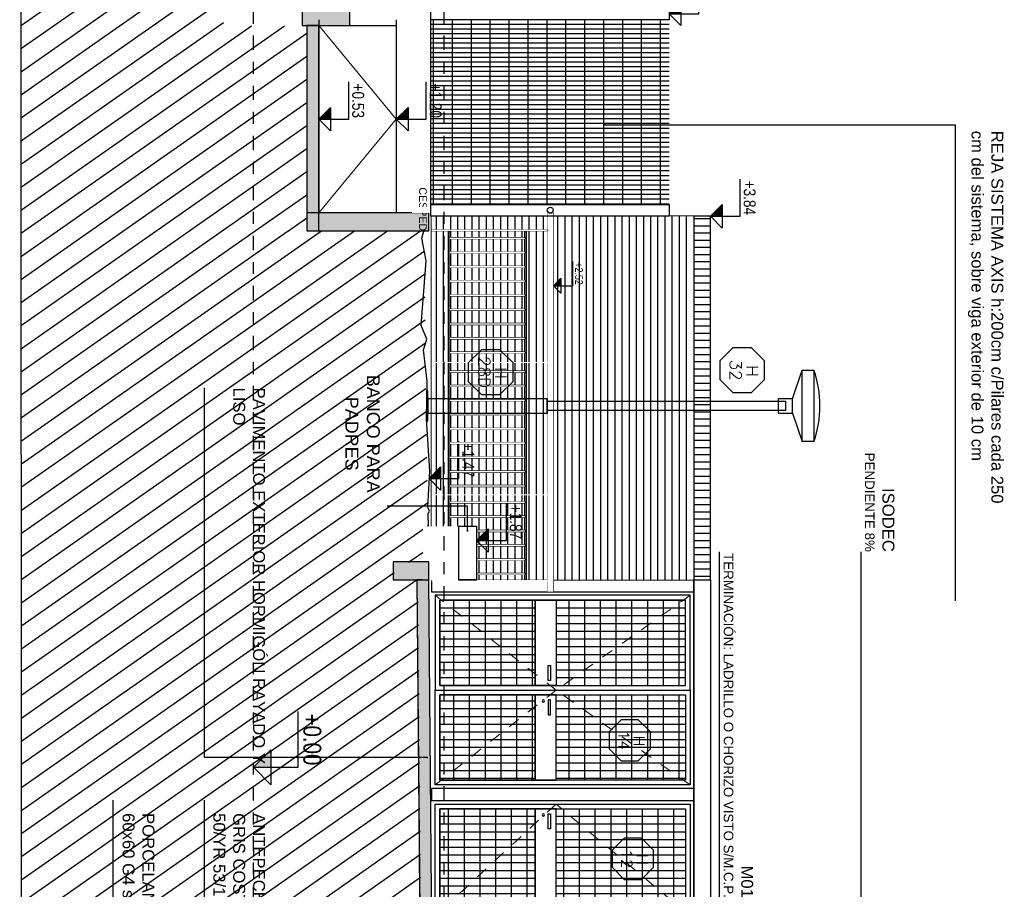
# Model space of a CAD drawing. Header units: millimetres. Extents: x 4617 to 4884, y 1258 to 1784.
# Tile 95 of 256: x 4735.67 to 4743.94, y 1304.18 to 1311.48. Entities that reach past the tile are written whole.
import ezdxf
from ezdxf.enums import TextEntityAlignment as Align

# ---------------------------------------------------------------- set-up
doc = ezdxf.new("R2010")
doc.units = ezdxf.units.MM
doc.header["$LTSCALE"] = 0.4
doc.set_wipeout_variables(frame=1)
doc.linetypes.add('DASHDOT', pattern=[1, 0.5, -0.25, 0, -0.25])
doc.linetypes.add('RAYITAS', pattern=[0.375, 0.25, -0.125])
for name, color, linetype in [('00 AC - ABERTURAS ALUMINIO - HATCH', 254, 'Continuous'), ('00 AC - ABERTURAS ALUMINIO - TIPO', 3, 'Continuous'), ('00 AC - CUBIERTA', 1, 'Continuous'), ('200', 6, 'Continuous'), ('200cotas50', 1, 'Continuous'), ('A HERRERÍA', 4, 'Continuous'), ('A MURO', 1, 'Continuous'), ('A MURO VISTO', 2, 'Continuous'), ('A PROYECCION', 8, 'Continuous'), ('A VEGETACIÓN', 253, 'Continuous'), ('Hatch 354', 254, 'Continuous'), ('Hatch Ladrillo Visto', 32, 'Continuous'), ('TXT', 3, 'Continuous'), ('TXT COTA', 3, 'Continuous'), ('TXT PLANILLAS', 3, 'Continuous')]:
    doc.layers.add(name, color=color, linetype=linetype)
doc.layers.add('04 gris', color=252, linetype='Continuous', lineweight=13)
doc.styles.add('arial', font='arial.ttf')
doc.styles.add('ARIAL NARROW', font='ARIALN.TTF')
doc.styles.add('ROMANS', font='romans', dxfattribs={"height": 2})
doc.styles.add('SaAS simplex', font='simplex.shx', dxfattribs={"width": 0.8})
doc.styles.add('TXT-ANOT', font='arial.ttf')
doc.dimstyles.new('COTAS 125', dxfattribs={"dimscale": 0.01, "dimtxt": 15, "dimasz": 8, "dimexe": 5, "dimexo": 20, "dimgap": 10, "dimtad": 0, "dimzin": 9, "dimdsep": 46, "dimtxsty": 'SaAS simplex', "dimblk": 'OBLIQUE', "dimcen": 0, "dimclrd": 8, "dimclre": 8, "dimclrt": 256, "dimadec": 1, "dimazin": 0, "dimtfac": 1, "dimtmove": 2, "dimatfit": 3, "dimldrblk": 'OBLIQUE', "dimfxl": 10, "dimlwd": -1, "dimlwe": -1, "dimarcsym": 0})
pattern_1 = [(3e-14, (0.93, -1.15543), (8e-17, 0.132), [])]
pattern_2 = [(90, (0.42801, -1.155426), (-0.065, 2e-17), [])]
pattern_3 = [(3e-14, (0.93004, -1.33033), (8e-17, 0.132), [])]

# ---------------------------------------------------------------- blocks, each defined once
blk = doc.blocks.new('_Oblique')
at = {"layer": 'TXT COTA', "color": 0, "lineweight": -2}
blk.add_line((-0.5, -0.5), (0.5, 0.5), dxfattribs=at)
blk = doc.blocks.new('puerta de acceso 1')
h = blk.add_hatch()
h.set_pattern_fill('_USER', color=256, scale=0.132, angle=90, pattern_type=0)
h.set_pattern_definition([(3e-14, (0.93, 1.04458), (4e-17, 0.132), [])])
h.paths.add_polyline_path([(0.93, 2.13), (0.07, 2.13), (0.07, 1.0446), (0.93, 1.0446)])
at = {"layer": 'A HERRERÍA'}
h = blk.add_hatch(dxfattribs=at)
h.set_pattern_fill('_USER', color=254, scale=0.065, angle=180, pattern_type=0)
h.set_pattern_definition([(90, (0.5, 0.99458), (-0.065, 2e-17), [])])
h.paths.add_polyline_path([(0.93, 2.13), (0.07, 2.13), (0.07, 1.0446), (0.93, 1.0446)])
h.paths.add_polyline_path([(0.07, 0.8695), (0.93, 0.8695), (0.93, 0.07), (0.07, 0.07)])
h = blk.add_hatch(dxfattribs=at)
h.set_pattern_fill('_USER', color=254, scale=0.132, angle=90, pattern_type=0)
h.set_pattern_definition([(3e-14, (0.93004, 0.86967), (4e-17, 0.132), [])])
h.paths.add_polyline_path([(0.07, 0.8695), (0.93, 0.8695), (0.93, 0.07), (0.07, 0.07)])
at = {"layer": '04 gris', "linetype": 'RAYITAS', "ltscale": 0.3}
blk.add_lwpolyline([(0.03, 2.17), (0.97, 1.0447), (0.03, 0.03)], dxfattribs=at)
at = {"layer": 'A HERRERÍA'}
for points in [[(0.97, 2.17), (0.03, 2.17), (0.03, 0.03), (0.97, 0.03)], [(0.93, 2.13), (0.07, 2.13), (0.07, 0.07), (0.93, 0.07)], [(0.93, 2.13), (0.07, 2.13), (0.07, 1.0446), (0.93, 1.0446)], [(0.07, 0.8695), (0.93, 0.8695), (0.93, 0.07), (0.07, 0.07)]]:
    blk.add_lwpolyline(points, close=True, dxfattribs=at)
at = {"layer": 'A HERRERÍA', "elevation": 0}
for points in [[(0.93, 0.8697), (0.07, 0.8695), (0.07, 1.0445), (0.93, 1.0447)], [(0.889, 0.9785), (0.889, 0.9987), (0.7619, 0.9987), (0.7619, 0.9785)]]:
    blk.add_lwpolyline(points, close=True, dxfattribs=at)
at = {"layer": 'A HERRERÍA'}
blk.add_circle((0.8793, 0.9384), 0.00969, dxfattribs=at)
blk = doc.blocks.new('puerta doble 1')
h = blk.add_hatch()
h.set_pattern_fill('_USER', color=256, scale=0.132, angle=90, pattern_type=0)
h.set_pattern_definition(pattern_1)
h.paths.add_polyline_path([(0.786, -0.07), (0.07, -0.07), (0.07, -1.1554), (0.786, -1.1554)])
h = blk.add_hatch()
h.set_pattern_fill('_USER', color=256, scale=0.132, angle=90, pattern_type=0)
h.set_pattern_definition(pattern_1)
h.paths.add_polyline_path([(0.866, -0.07), (1.582, -0.07), (1.582, -1.1554), (0.866, -1.1554)])
at = {"layer": 'A HERRERÍA'}
h = blk.add_hatch(dxfattribs=at)
h.set_pattern_fill('_USER', color=254, scale=0.065, angle=180, pattern_type=0)
h.set_pattern_definition(pattern_2)
h.paths.add_polyline_path([(0.786, -0.07), (0.07, -0.07), (0.07, -1.1554), (0.786, -1.1554)])
h.paths.add_polyline_path([(0.07, -1.3305), (0.786, -1.3305), (0.786, -2.13), (0.07, -2.13)])
h = blk.add_hatch(dxfattribs=at)
h.set_pattern_fill('_USER', color=254, scale=0.065, angle=180, pattern_type=0)
h.set_pattern_definition(pattern_2)
h.paths.add_polyline_path([(0.866, -0.07), (1.582, -0.07), (1.582, -1.1554), (0.866, -1.1554)])
h.paths.add_polyline_path([(1.582, -1.3305), (0.866, -1.3305), (0.866, -2.13), (1.582, -2.13)])
h = blk.add_hatch(dxfattribs=at)
h.set_pattern_fill('_USER', color=254, scale=0.132, angle=90, pattern_type=0)
h.set_pattern_definition(pattern_3)
h.paths.add_polyline_path([(0.07, -1.3305), (0.786, -1.3305), (0.786, -2.13), (0.07, -2.13)])
h = blk.add_hatch(dxfattribs=at)
h.set_pattern_fill('_USER', color=254, scale=0.132, angle=90, pattern_type=0)
h.set_pattern_definition(pattern_3)
h.paths.add_polyline_path([(1.582, -1.3305), (0.866, -1.3305), (0.866, -2.13), (1.582, -2.13)])
at = {"layer": '04 gris', "linetype": 'RAYITAS', "ltscale": 0.3}
for points in [[(0.03, -0.03), (0.826, -1.1553), (0.03, -2.17)], [(1.622, -0.03), (0.826, -1.1553), (1.622, -2.17)]]:
    blk.add_lwpolyline(points, dxfattribs=at)
at = {"layer": 'A HERRERÍA'}
for points in [[(0.826, -0.03), (0.03, -0.03), (0.03, -2.17), (0.826, -2.17)], [(0.786, -0.07), (0.07, -0.07), (0.07, -2.13), (0.786, -2.13)], [(0.786, -0.07), (0.07, -0.07), (0.07, -1.1554), (0.786, -1.1554)], [(0.826, -0.03), (1.622, -0.03), (1.622, -2.17), (0.826, -2.17)], [(0.866, -0.07), (1.582, -0.07), (1.582, -2.13), (0.866, -2.13)], [(0.866, -0.07), (1.582, -0.07), (1.582, -1.1554), (0.866, -1.1554)], [(0.07, -1.3305), (0.786, -1.3305), (0.786, -2.13), (0.07, -2.13)], [(1.582, -1.3305), (0.866, -1.3305), (0.866, -2.13), (1.582, -2.13)]]:
    blk.add_lwpolyline(points, close=True, dxfattribs=at)
at = {"layer": 'A HERRERÍA', "elevation": 0}
for points in [[(0.786, -1.3303), (0.07, -1.3305), (0.07, -1.1555), (0.786, -1.1553)], [(0.866, -1.3303), (1.582, -1.3305), (1.582, -1.1555), (0.866, -1.1553)], [(0.618, -1.2215), (0.618, -1.2013), (0.745, -1.2013), (0.745, -1.2215)], [(1.0341, -1.2215), (1.0341, -1.2013), (0.907, -1.2013), (0.907, -1.2215)]]:
    blk.add_lwpolyline(points, close=True, dxfattribs=at)
at = {"layer": 'A HERRERÍA'}
blk.add_circle((0.7354, -1.2616), 0.00969, dxfattribs=at)
blk = doc.blocks.new('Nivel corte')
at = {"color": 0}
for p, q in [((0, 0.2), (0.25, 0.2)), ((0, 0), (0, 0.2)), ((0.0784, 0.0784), (-0.0784, 0.0784)), ((0, 0), (-0.0784, 0.0784)), ((0, 0), (0.0784, 0.0784))]:
    blk.add_line(p, q, dxfattribs=at)
blk.add_solid([(0, 0), (0.0784, 0.0784), (0, 0.0784), (0.0784, 0.0784)], dxfattribs=at)
at = {"color": 0, "style": 'ARIAL NARROW', "flags": 4}
blk.add_attdef('NIVEL', text='', height=0.08, dxfattribs=at).set_placement((0.125, 0.2), align=Align.BOTTOM_CENTER)
blk = doc.blocks.new('baranda4')
at = {"color": 2}
for points in [[(-470.7891, 4612.6432), (-470.7891, 4612.5932), (-467.6105, 4612.5932), (-467.6105, 4612.6432), (-470.7891, 4612.6432)], [(-467.7088, 4612.4134), (-467.7088, 4612.4034), (-470.6389, 4612.4034), (-470.6389, 4612.4134)], [(-467.7088, 4611.7734), (-467.7088, 4611.7634), (-470.6389, 4611.7634), (-470.6389, 4611.7734)]]:
    blk.add_lwpolyline(points, close=True, dxfattribs=at)
at = {"layer": 'A PROYECCION'}
for points in [[(-470.5714, 4612.4034), (-470.5714, 4611.7734), (-470.5834, 4611.7734), (-470.5834, 4612.4034)], [(-470.4514, 4612.4034), (-470.4514, 4611.7734), (-470.4634, 4611.7734), (-470.4634, 4612.4034)], [(-470.3314, 4612.4034), (-470.3314, 4611.7734), (-470.3434, 4611.7734), (-470.3434, 4612.4034)], [(-470.2114, 4612.4034), (-470.2114, 4611.7734), (-470.2234, 4611.7734), (-470.2234, 4612.4034)], [(-470.0914, 4612.4034), (-470.0914, 4611.7734), (-470.1034, 4611.7734), (-470.1034, 4612.4034)], [(-469.9714, 4612.4034), (-469.9714, 4611.7734), (-469.9834, 4611.7734), (-469.9834, 4612.4034)], [(-469.8514, 4612.4034), (-469.8514, 4611.7734), (-469.8634, 4611.7734), (-469.8634, 4612.4034)], [(-469.7314, 4612.4034), (-469.7314, 4611.7734), (-469.7434, 4611.7734), (-469.7434, 4612.4034)], [(-469.6114, 4612.4034), (-469.6114, 4611.7734), (-469.6234, 4611.7734), (-469.6234, 4612.4034)], [(-469.4518, 4612.4034), (-469.4518, 4611.7734), (-469.4638, 4611.7734), (-469.4638, 4612.4034)], [(-469.3318, 4612.4034), (-469.3318, 4611.7734), (-469.3438, 4611.7734), (-469.3438, 4612.4034)], [(-469.2118, 4612.4034), (-469.2118, 4611.7734), (-469.2238, 4611.7734), (-469.2238, 4612.4034)], [(-469.0918, 4612.4034), (-469.0918, 4611.7734), (-469.1038, 4611.7734), (-469.1038, 4612.4034)], [(-468.9718, 4612.4034), (-468.9718, 4611.7734), (-468.9838, 4611.7734), (-468.9838, 4612.4034)], [(-468.8518, 4612.4034), (-468.8518, 4611.7734), (-468.8638, 4611.7734), (-468.8638, 4612.4034)], [(-468.7318, 4612.4034), (-468.7318, 4611.7734), (-468.7438, 4611.7734), (-468.7438, 4612.4034)], [(-468.6118, 4612.4034), (-468.6118, 4611.7734), (-468.6238, 4611.7734), (-468.6238, 4612.4034)], [(-468.4918, 4612.4034), (-468.4918, 4611.7734), (-468.5038, 4611.7734), (-468.5038, 4612.4034)], [(-468.3543, 4612.4034), (-468.3543, 4611.7734), (-468.3663, 4611.7734), (-468.3663, 4612.4034)], [(-468.2343, 4612.4034), (-468.2343, 4611.7734), (-468.2463, 4611.7734), (-468.2463, 4612.4034)], [(-468.1143, 4612.4034), (-468.1143, 4611.7734), (-468.1263, 4611.7734), (-468.1263, 4612.4034)], [(-467.9943, 4612.4034), (-467.9943, 4611.7734), (-468.0063, 4611.7734), (-468.0063, 4612.4034)], [(-467.8743, 4612.4034), (-467.8743, 4611.7734), (-467.8863, 4611.7734), (-467.8863, 4612.4034)], [(-467.7543, 4612.4034), (-467.7543, 4611.7734), (-467.7663, 4611.7734), (-467.7663, 4612.4034)]]:
    blk.add_lwpolyline(points, close=True, dxfattribs=at)
at = {"color": 2}
blk.add_wipeout([(-470.7891, 4612.6432), (-470.7891, 4612.6432), (-470.7891, 4612.5932), (-470.7891, 4612.5932), (-467.6105, 4612.5932), (-467.6105, 4612.6432)], dxfattribs=at)
for points in [[(-470.5714, 4612.4034), (-470.5714, 4611.7734), (-470.5834, 4611.7734), (-470.5834, 4612.4034)], [(-470.4514, 4612.4034), (-470.4514, 4611.7734), (-470.4634, 4611.7734), (-470.4634, 4612.4034)], [(-470.3314, 4612.4034), (-470.3314, 4611.7734), (-470.3434, 4611.7734), (-470.3434, 4612.4034)], [(-470.2114, 4612.4034), (-470.2114, 4611.7734), (-470.2234, 4611.7734), (-470.2234, 4612.4034)], [(-470.0914, 4612.4034), (-470.0914, 4611.7734), (-470.1034, 4611.7734), (-470.1034, 4612.4034)], [(-469.9714, 4612.4034), (-469.9714, 4611.7734), (-469.9834, 4611.7734), (-469.9834, 4612.4034)], [(-469.8514, 4612.4034), (-469.8514, 4611.7734), (-469.8634, 4611.7734), (-469.8634, 4612.4034)], [(-469.7314, 4612.4034), (-469.7314, 4611.7734), (-469.7434, 4611.7734), (-469.7434, 4612.4034)], [(-469.6114, 4612.4034), (-469.6114, 4611.7734), (-469.6234, 4611.7734), (-469.6234, 4612.4034)], [(-469.4518, 4612.4034), (-469.4518, 4611.7734), (-469.4638, 4611.7734), (-469.4638, 4612.4034)], [(-469.3318, 4612.4034), (-469.3318, 4611.7734), (-469.3438, 4611.7734), (-469.3438, 4612.4034)], [(-469.2118, 4612.4034), (-469.2118, 4611.7734), (-469.2238, 4611.7734), (-469.2238, 4612.4034)], [(-469.0918, 4612.4034), (-469.0918, 4611.7734), (-469.1038, 4611.7734), (-469.1038, 4612.4034)], [(-468.9718, 4612.4034), (-468.9718, 4611.7734), (-468.9838, 4611.7734), (-468.9838, 4612.4034)], [(-468.8518, 4612.4034), (-468.8518, 4611.7734), (-468.8638, 4611.7734), (-468.8638, 4612.4034)], [(-468.7318, 4612.4034), (-468.7318, 4611.7734), (-468.7438, 4611.7734), (-468.7438, 4612.4034)], [(-468.6118, 4612.4034), (-468.6118, 4611.7734), (-468.6238, 4611.7734), (-468.6238, 4612.4034)], [(-468.4918, 4612.4034), (-468.4918, 4611.7734), (-468.5038, 4611.7734), (-468.5038, 4612.4034)], [(-468.3543, 4612.4034), (-468.3543, 4611.7734), (-468.3663, 4611.7734), (-468.3663, 4612.4034)], [(-468.2343, 4612.4034), (-468.2343, 4611.7734), (-468.2463, 4611.7734), (-468.2463, 4612.4034)], [(-468.1143, 4612.4034), (-468.1143, 4611.7734), (-468.1263, 4611.7734), (-468.1263, 4612.4034)], [(-467.9943, 4612.4034), (-467.9943, 4611.7734), (-468.0063, 4611.7734), (-468.0063, 4612.4034)], [(-467.8743, 4612.4034), (-467.8743, 4611.7734), (-467.8863, 4611.7734), (-467.8863, 4612.4034)], [(-467.7543, 4612.4034), (-467.7543, 4611.7734), (-467.7663, 4611.7734), (-467.7663, 4612.4034)]]:
    blk.add_wipeout(points).dxf.layer = 'A PROYECCION'
at = {"color": 6}
blk.add_lwpolyline([(-470.6389, 4612.5932), (-470.6389, 4611.6209), (-470.6489, 4611.6209), (-470.6489, 4612.5932)], close=True, dxfattribs=at)
for points in [[(-469.5289, 4612.5932), (-469.5289, 4611.6209), (-469.5389, 4611.6209), (-469.5389, 4612.5932)], [(-468.4189, 4612.5932), (-468.4189, 4611.6209), (-468.4289, 4611.6209), (-468.4289, 4612.5932)], [(-467.6988, 4612.5932), (-467.6988, 4611.6209), (-467.7088, 4611.6209), (-467.7088, 4612.5932)]]:
    blk.add_wipeout(points, dxfattribs=at)
blk.add_wipeout([(-470.6389, 4612.5932), (-470.6389, 4611.6209), (-470.6489, 4611.6209), (-470.6489, 4612.5932)], dxfattribs=at)
blk = doc.blocks.new('*U575')
at = {"color": 0, "linetype": 'ByBlock', "ltscale": 0.1}
blk.add_lwpolyline([(0, 0.344), (0.119, 0.344), (0.288, 0.175), (0.288, -0.064), (0.119, -0.233), (0, -0.233), (-0.119, -0.233), (-0.288, -0.064), (-0.288, 0.175), (-0.119, 0.344)], close=True, dxfattribs=at)
at = {"color": 0, "style": 'ROMANS', "width": 1.1}
blk.add_text('H', height=0.15, dxfattribs=at).set_placement((-0.088, 0.112))
at = {"color": 0, "linetype": 'ByBlock', "style": 'ROMANS', "width": 1.05}
blk.add_attdef('NRO', text='', height=0.15, dxfattribs=at).set_placement((0, -0.027), align=Align.MIDDLE)
blk = doc.blocks.new('A$C4B2F62BB')
at = {"layer": 'A HERRERÍA'}
for p, q in [((0.24, 3.07), (0, 3.15)), ((0.36, 3.07), (0.6, 3.15))]:
    blk.add_line(p, q, dxfattribs=at)
for points in [[(0, 3.25), (0.6, 3.25), (0.6, 3.15), (0, 3.15)], [(0.24, 2.95), (0.36, 2.95), (0.36, 3.07), (0.24, 3.07)], [(0.24, 0.01), (0.36, 0.01), (0.36, 1.01), (0.24, 1.01)], [(0.175, 0), (0.425, 0), (0.425, 0.01), (0.175, 0.01)]]:
    blk.add_lwpolyline(points, close=True, dxfattribs=at)
blk.add_lwpolyline([(0.26, 1.01), (0.26, 3.01), (0.34, 3.01), (0.34, 1.01)], dxfattribs=at)
blk.add_arc((0.3, 2.375), 0.925, 71.07536, 108.92464, dxfattribs=at)
blk = doc.blocks.new('A$C2CDF7251')
at = {"layer": 'TXT', "char_height": 0.1, "attachment_point": 1, "rotation": 360, "style": 'arial'}
for s, insert, width in [('REJA SISTEMA AXIS h:200cm c/Pilares cada 250 cm del sistema, sobre viga exterior de 10 cm \\P ', (-0.0941, 7.8659), 3.21081), ('PAVIMENTO EXTERIOR HORMIGÓN RAYADO Y LISO', (2.0614, 1.669), 3.162224), ('ANTEPECHO INTERIOR \\PGRIS COSTA PLATEADA \\P50/YR 53/11(inca)', (5.6329, 1.669), 3.162224), ('PORCELANATO rectificado \\P60x60 G4 s/MCP', (5.6329, 0.7408), 3.162224)]:
    blk.add_mtext(s, dxfattribs=dict(at, insert=insert, width=width))
at = {"layer": 'A HERRERÍA', "color": 254, "ltscale": 0.5}
for points in [[(-0.1436, 4.5247), (-0.1434, 7.4608), (3.8515, 7.4608)], [(7.8235, 3.5627), (7.8235, 1.1621), (5.5243, 1.1621)], [(8.1355, 3.17), (8.1368, 0.3943), (5.5243, 0.3943)], [(5.1653, 3.03), (5.1671, 1.1621), (2.0642, 1.1621)]]:
    blk.add_leader(points, dimstyle='COTAS 125', override={"dimtxt": 5, "dimasz": 6, "dimldrblk": 'DotSmall'}, dxfattribs=at)

msp = doc.modelspace()

# ---------------------------------------------------------------- hatches: boundary and pattern name
at = {"layer": 'A MURO'}
h = msp.add_hatch(color=256, dxfattribs=at)
h.dxf.hatch_style = 1
h.paths.add_polyline_path([(4738.4436, 1311.4277), (4738.4436, 1311.6277), (4738.0436, 1311.6277), (4738.0436, 1311.4277)])
h = msp.add_hatch(color=256, dxfattribs=at)
h.dxf.hatch_style = 1
h.paths.add_polyline_path([(4738.1845, 1309.707), (4738.1845, 1311.4277), (4738.0845, 1311.4277), (4738.0845, 1309.707)])
at = {"layer": 'A VEGETACIÓN'}
h = msp.add_hatch(dxfattribs=at)
h.set_pattern_fill('LINE', color=253, scale=0.05, angle=-55, double=1)
h.set_pattern_definition([(215, (283.32827, 1219.23544), (0.091055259, -0.130040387), [])])
edge = h.paths.add_edge_path()
edge.add_spline(control_points=[(4738.2436, 1311.6277), (4737.8397, 1312.3204), (4737.4907, 1313.1071), (4737.2148, 1314.2905), (4737.5685, 1316.6091), (4738.0103, 1318.6324), (4738.1345, 1320.039)], knot_values=[0, 0, 0, 0, 1.503814, 2.722886, 4.072682, 7.155394, 7.155394, 7.155394, 7.155394], degree=3, periodic=0)
edge.add_line((4738.1345, 1320.039), (4738.1845, 1320.137))
edge.add_line((4738.1845, 1320.137), (4738.1845, 1320.8473))
edge.add_line((4738.1845, 1320.8473), (4738.1345, 1320.9673))
edge.add_line((4738.1345, 1320.9673), (4738.1305, 1321.5091))
edge.add_line((4738.1305, 1321.5091), (4738.1435, 1328.5631))
edge.add_line((4738.1435, 1328.5631), (4735.6822, 1328.5632))
edge.add_line((4735.6822, 1328.5632), (4735.7059, 1261.169))
edge.add_line((4735.7059, 1261.169), (4737.1893, 1261.1689))
edge.add_line((4737.1893, 1261.1689), (4738.1426, 1261.1689))
edge.add_line((4738.1426, 1261.1689), (4738.1412, 1262.991))
edge.add_line((4738.1412, 1262.991), (4738.1329, 1263.1984))
edge.add_line((4738.1329, 1263.1984), (4738.1329, 1263.5418))
edge.add_line((4738.1329, 1263.5418), (4738.112, 1264.2137))
edge.add_line((4738.112, 1264.2137), (4738.1258, 1264.3596))
edge.add_line((4738.1258, 1264.3596), (4738.093, 1264.8653))
edge.add_line((4738.093, 1264.8653), (4738.1128, 1265.3431))
edge.add_line((4738.1128, 1265.3431), (4738.1323, 1265.9144))
edge.add_line((4738.1323, 1265.9144), (4738.1329, 1266.2893))
edge.add_line((4738.1329, 1266.2893), (4738.1329, 1266.4596))
edge.add_line((4738.1329, 1266.4596), (4738.1329, 1266.552))
edge.add_line((4738.1329, 1266.552), (4738.0116, 1266.7523))
edge.add_line((4738.0116, 1266.7523), (4738.0525, 1269.8113))
edge.add_line((4738.0525, 1269.8113), (4737.5735, 1269.811))
edge.add_line((4737.5735, 1269.811), (4739.1329, 1269.8111))
edge.add_line((4739.1329, 1269.8111), (4739.1329, 1303.8218))
edge.add_line((4739.1329, 1303.8218), (4739.0419, 1303.8218))
edge.add_line((4739.0419, 1303.8218), (4739.0169, 1306.7741))
edge.add_line((4739.0169, 1306.7741), (4738.8169, 1306.7741))
edge.add_line((4738.8169, 1306.7741), (4738.8169, 1306.9241))
edge.add_line((4738.8169, 1306.9241), (4739.1022, 1306.9238))
edge.add_line((4739.1022, 1306.9238), (4739.0662, 1309.707))
edge.add_line((4739.0662, 1309.707), (4737.5235, 1309.7041))
edge.add_line((4737.5235, 1309.7041), (4738.0845, 1309.707))
edge.add_line((4738.0845, 1309.707), (4738.0845, 1311.4277))
edge.add_line((4738.0845, 1311.4277), (4737.3825, 1311.4249))
edge.add_line((4737.3825, 1311.4249), (4737.3825, 1311.6249))
edge.add_line((4737.3825, 1311.6249), (4737.6427, 1311.6249))

# ---------------------------------------------------------------- linework, layer by layer
at = {"layer": '00 AC - CUBIERTA'}
for points in [[(4738.1845, 1311.4777), (4738.1845, 1309.857)], [(4738.4436, 1311.4277), (4738.8345, 1311.4277)], [(4738.8345, 1311.4777), (4738.8345, 1309.857)]]:
    msp.add_lwpolyline(points, dxfattribs=at)
at = {"layer": '04 gris'}
msp.add_lwpolyline([(4738.1845, 1311.4277), (4738.8345, 1310.6427), (4738.1845, 1309.857)], dxfattribs=at)
at = {"layer": '200', "color": 2, "linetype": 'DASHDOT', "ltscale": 0.6}
msp.add_lwpolyline([(4737.6329, 1328.564), (4737.6329, 1261.1689)], dxfattribs=at)
at = {"layer": 'A HERRERÍA'}
for points in [[(4741.1239, 1311.5774), (4741.1239, 1311.4774), (4739.1239, 1311.4774), (4739.1239, 1311.5774)], [(4741.3306, 1306.6767), (4741.3306, 1306.7767), (4739.1306, 1306.7767), (4739.1306, 1306.6767)], [(4741.3306, 1304.9247), (4741.3306, 1305.0247), (4739.1306, 1305.0247), (4739.1306, 1304.9247)]]:
    msp.add_lwpolyline(points, close=True, dxfattribs=at)
at = {"layer": 'A MURO'}
for p, q in [((4735.6732, 1328.5641), (4735.7059, 1261.169)), ((4739.0079, 1306.777), (4739.0329, 1303.8247))]:
    msp.add_line(p, q, dxfattribs=at)
for points in [[(4738.4436, 1311.4277), (4738.4436, 1311.6277), (4738.0436, 1311.6277), (4738.0436, 1311.4277)], [(4738.1845, 1309.707), (4738.1845, 1311.4277), (4738.0845, 1311.4277), (4738.0845, 1309.707)]]:
    msp.add_lwpolyline(points, close=True, dxfattribs=at)
at = {"layer": 'A MURO VISTO'}
for points in [[(4741.3306, 1306.7767), (4741.3306, 1309.8274), (4739.1306, 1309.8274), (4739.1306, 1306.7767)], [(4741.3306, 1303.8247), (4741.3306, 1306.7767), (4741.4706, 1306.7767), (4741.4706, 1303.8247)]]:
    msp.add_lwpolyline(points, close=True, dxfattribs=at)
at = {"layer": 'Hatch 354'}
msp.add_lwpolyline([(4741.3306, 1309.8274), (4741.3306, 1303.8247)], dxfattribs=at)
at = {"layer": 'Hatch Ladrillo Visto'}
msp.add_lwpolyline([(4741.3306, 1309.8274), (4741.3306, 1306.7767), (4739.1306, 1306.7767), (4739.1306, 1309.8274)], close=True, dxfattribs=at)

# ---------------------------------------------------------------- block references
at = {"xscale": -1, "rotation": 269.9999999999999}
for name, p in [('puerta doble 1', (4741.3306, 1305.0247)), ('puerta de acceso 1', (4739.1306, 1303.9247))]:
    msp.add_blockref(name, p, dxfattribs=at)
at = {"layer": '00 AC - ABERTURAS ALUMINIO - TIPO', "extrusion": (0, 0, -1)}
ref = msp.add_blockref('*U575', (-4741.7014, 1308.5364), dxfattribs=dict(at, xscale=0.65, yscale=0.65, zscale=-0.65, rotation=90.00000000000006))
ref.add_attrib('NRO', '32', dxfattribs={"layer": '0', "color": 0, "linetype": 'ByBlock', "ltscale": 0.5, "height": 0.0975, "rotation": 90, "style": 'ROMANS', "text_generation_flag": 6, "width": 1.05}).set_placement((4741.6838, 1308.5364), align=Align.MIDDLE)
at = {"layer": '00 AC - ABERTURAS ALUMINIO - TIPO'}
ref = msp.add_blockref('*U575', (4740.7606, 1305.43), dxfattribs=dict(at, xscale=-0.6, yscale=0.6, zscale=0.6, rotation=269.999999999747))
ref.add_attrib('NRO', '14', dxfattribs={"layer": '0', "color": 0, "linetype": 'ByBlock', "height": 0.09, "rotation": 270, "style": 'ROMANS', "width": 1.05}).set_placement((4740.7443, 1305.43), align=Align.MIDDLE)
ref = msp.add_blockref('*U575', (4740.7862, 1304.4357), dxfattribs=dict(at, xscale=-0.6, yscale=0.6, zscale=0.6, rotation=269.999999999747))
ref.add_attrib('NRO', '12', dxfattribs={"layer": '0', "color": 0, "linetype": 'ByBlock', "height": 0.09, "rotation": 270, "style": 'ROMANS', "width": 1.05}).set_placement((4740.7699, 1304.4357), align=Align.MIDDLE)
at = {"layer": '200cotas50'}
ref = msp.add_blockref('Nivel corte', (4741.1239, 1311.5274), dxfattribs=dict(at, xscale=-1.25, yscale=1.25, zscale=1.25, rotation=269.9999999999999))
ref.add_attrib('NIVEL', '+3.50', dxfattribs={"layer": '0', "color": 0, "height": 0.1, "rotation": 270, "style": 'ARIAL NARROW', "flags": 4}).set_placement((4741.3739, 1311.6825), align=Align.BOTTOM_CENTER)
ref = msp.add_blockref('Nivel corte', (4738.1845, 1310.6424), dxfattribs=dict(at, xscale=-1.25, yscale=1.25, zscale=1.25, rotation=269.9999999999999))
ref.add_attrib('NIVEL', '+0.53', dxfattribs={"layer": '0', "color": 0, "height": 0.1, "rotation": 270, "style": 'ARIAL NARROW', "flags": 4}).set_placement((4738.4345, 1310.7974), align=Align.BOTTOM_CENTER)
ref = msp.add_blockref('Nivel corte', (4738.8345, 1310.6427), dxfattribs=dict(at, xscale=-1.25, yscale=1.25, zscale=1.25, rotation=269.9999999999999))
ref.add_attrib('NIVEL', '+1.20', dxfattribs={"layer": '0', "color": 0, "height": 0.1, "rotation": 270, "style": 'ARIAL NARROW', "flags": 4}).set_placement((4739.0845, 1310.7978), align=Align.BOTTOM_CENTER)
ref = msp.add_blockref('Nivel corte', (4737.6345, 1305.2041), dxfattribs=dict(at, xscale=-1.875, yscale=1.875, zscale=1.875, rotation=269.9999999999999))
ref.add_attrib('NIVEL', '+0.00', dxfattribs={"layer": '0', "color": 0, "height": 0.15, "rotation": 270, "style": 'ARIAL NARROW', "flags": 4}).set_placement((4738.0095, 1305.4367), align=Align.BOTTOM_CENTER)

# ---------------------------------------------------------------- texts
at = {"layer": 'TXT', "rotation": 270}
for s, width, gutter_width, insert, char_height, attachment_point, style in [('{\\H0.8x;CESPED }', 1.335889, 0.125, (4739.0895, 1309.7033), 0.08, 3, 'arial'), ('{\\H0.8x;BANCO PARA PADRES }', 1.494068, 0.000625, (4738.5506, 1308.003), 0.135, 5, 'TXT-ANOT')]:
    msp.add_mtext_dynamic_manual_height_columns(s, width=width, gutter_width=gutter_width, heights=[0], dxfattribs=dict(at, insert=insert, char_height=char_height, attachment_point=attachment_point, style=style))
at = {"layer": 'TXT', "insert": (4743.0148, 1307.0113), "char_height": 0.08, "attachment_point": 3, "rotation": 270, "style": 'arial'}
msp.add_mtext('{\\H1.25x;ISODEC\\P}PENDIENTE 8%', dxfattribs=at)
at = {"layer": 'TXT', "ltscale": 0.3, "insert": (4741.8296, 1304.1075), "char_height": 0.08, "attachment_point": 3, "rotation": 270, "style": 'arial'}
msp.add_mtext_dynamic_manual_height_columns('{\\H1.25x;M01\\P}TERMINACIÓN: LADRILLO O CHORIZO VISTO S/M.C.P.', width=3.874261, gutter_width=0.125, heights=[0], dxfattribs=at)

# ---------------------------------------------------------------- leaders
at = {"layer": 'TXT'}
for points, override in [([(4741.5458, 1303.5875), (4741.5458, 1305.2039), (4741.5458, 1307.0113)], {"dimtxt": 5, "dimasz": 6, "dimldrblk": 'DotSmall'}), ([(4742.7348, 1303.6157), (4742.7348, 1304.2142), (4742.7348, 1307.0113)], {"dimtxt": 5, "dimasz": 6, "dimgap": 0, "dimldrblk": 'DotSmall'})]:
    msp.add_leader(points, dimstyle='COTAS 125', override=override, dxfattribs=at)

# ---------------------------------------------------------------- next in the draw order: wipeouts: each hides what was drawn before it
msp.add_wipeout([(4741.4706, 1306.7767), (4741.4706, 1309.8274), (4739.1306, 1309.8274), (4739.1306, 1306.7767)]).dxf.layer = 'A MURO VISTO'

# ---------------------------------------------------------------- next in the draw order: hatches: boundary and pattern name
at = {"layer": 'A MURO'}
h = msp.add_hatch(color=256, dxfattribs=at)
h.dxf.hatch_style = 1
h.paths.add_polyline_path([(4739.1079, 1309.707), (4739.1079, 1309.857), (4738.0845, 1309.857), (4738.0845, 1309.707)])
h = msp.add_hatch(color=256, dxfattribs=at)
h.dxf.hatch_style = 1
h.paths.add_polyline_path([(4739.1329, 1303.8247), (4739.1079, 1306.777), (4739.0079, 1306.777), (4739.0329, 1303.8247)])
at = {"layer": 'Hatch Ladrillo Visto'}
h = msp.add_hatch(dxfattribs=at)
h.set_pattern_fill('_USER', color=256, scale=0.06, pattern_type=0)
h.set_pattern_definition([(270, (4741.330637, 1316.378026), (0.06, -8e-17), [])])
h.paths.add_polyline_path([(4741.3306, 1309.8274), (4741.3306, 1306.7767), (4739.1306, 1306.7767), (4739.1306, 1309.8274)])
h.paths.add_polyline_path([(4740.8487, 1307.081), (4740.8487, 1307.381), (4740.3687, 1307.381), (4740.3687, 1307.081)], flags=16)
h.paths.add_polyline_path([(4740.8487, 1307.081), (4740.8487, 1307.381), (4740.3687, 1307.381), (4740.3687, 1307.081)], flags=16)
h.paths.add_polyline_path([(4739.3515, 1308.4791), (4739.9485, 1308.4791), (4739.9485, 1309.3791), (4739.3515, 1309.3791)], flags=16)
h.paths.add_polyline_path([(4739.9485, 1308.4791), (4739.9485, 1309.3791), (4739.3515, 1309.3791), (4739.3515, 1308.4791)], flags=16)
h = msp.add_hatch(dxfattribs=at)
h.set_pattern_fill('_USER', color=256, scale=0.06, angle=90, pattern_type=0)
h.set_pattern_definition([(360, (4741.450637, 1316.22786), (8e-17, 0.06), [])])
h.paths.add_polyline_path([(4741.4706, 1306.7767), (4741.4706, 1309.8274), (4741.3306, 1309.8274), (4741.3306, 1306.7767)])

# ---------------------------------------------------------------- next in the draw order: linework, layer by layer
at = {"layer": 'A MURO'}
for points in [[(4739.1079, 1309.707), (4739.1079, 1309.857), (4738.0845, 1309.857), (4738.0845, 1309.707)], [(4739.1329, 1303.8247), (4739.1079, 1306.777), (4739.0079, 1306.777), (4739.0329, 1303.8247)]]:
    msp.add_lwpolyline(points, close=True, dxfattribs=at)
msp.add_lwpolyline([(4739.1023, 1306.927), (4739.104, 1307.225), (4739.102, 1307.332), (4739.1119, 1307.3542), (4739.0983, 1307.3875), (4739.1156, 1307.6886), (4739.0876, 1308.1277), (4739.094, 1308.4446), (4739.0624, 1308.7057), (4739.0908, 1308.7973), (4739.0434, 1308.911), (4739.0845, 1309.4543), (4739.0497, 1309.6447), (4739.07, 1309.7214)], dxfattribs=at)
at = {"layer": 'Hatch Ladrillo Visto'}
msp.add_lwpolyline([(4741.4706, 1306.7767), (4741.4706, 1309.8274), (4741.3306, 1309.8274), (4741.3306, 1306.7767)], close=True, dxfattribs=at)

# ---------------------------------------------------------------- next in the draw order: block references
at = {"layer": '200cotas50'}
ref = msp.add_blockref('Nivel corte', (4741.4706, 1309.8274), dxfattribs=dict(at, xscale=-1.25, yscale=1.25, zscale=1.25, rotation=269.9999999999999))
ref.add_attrib('NIVEL', '+3.84', dxfattribs={"layer": '0', "color": 0, "height": 0.1, "rotation": 270, "style": 'ARIAL NARROW', "flags": 4}).set_placement((4741.7206, 1309.9825), align=Align.BOTTOM_CENTER)
ref = msp.add_blockref('Nivel corte', (4739.1085, 1307.6265), dxfattribs=dict(at, xscale=-1.25, yscale=1.25, zscale=1.25, rotation=269.9999999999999))
ref.add_attrib('NIVEL', '+1.47', dxfattribs={"layer": '0', "color": 0, "height": 0.1, "rotation": 270, "style": 'ARIAL NARROW', "flags": 4}).set_placement((4739.3585, 1307.7836), align=Align.BOTTOM_CENTER)

# ---------------------------------------------------------------- next in the draw order: wipeouts: each hides what was drawn before it
msp.add_wipeout([(4740.1529, 1309.8554), (4738.9663, 1309.8554), (4738.9663, 1309.9054), (4740.1529, 1309.9054)]).dxf.layer = 'A HERRERÍA'

# ---------------------------------------------------------------- next in the draw order: hatches: boundary and pattern name
at = {"layer": 'A HERRERÍA'}
h = msp.add_hatch(dxfattribs=at)
h.set_pattern_fill('GRATE', color=254, scale=0.05, angle=90)
h.set_pattern_definition([(360, (4784.232092, 1458.721605), (8e-17, 0.0396875), []), (90, (4784.2321, 1458.7216), (-0.15875, 3e-16), [])])
h.paths.add_polyline_path([(4741.1239, 1311.4734), (4739.1239, 1311.4735), (4740.0814, 1311.4735)], flags=17)
h.paths.add_polyline_path([(4739.1239, 1311.474), (4741.1239, 1311.4735), (4741.1239, 1309.9272), (4739.1239, 1309.9275)])

# ---------------------------------------------------------------- next in the draw order: linework, layer by layer
at = {"layer": 'A MURO VISTO'}
msp.add_lwpolyline([(4739.1239, 1309.9274), (4739.1239, 1311.4774)], dxfattribs=at)

# ---------------------------------------------------------------- next in the draw order: block references
at = {"layer": '00 AC - CUBIERTA', "rotation": 269.9999999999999}
msp.add_blockref('baranda4', (127.5097, 839.0662), dxfattribs=at)

# ---------------------------------------------------------------- next in the draw order: linework, layer by layer
at = {"layer": '00 AC - CUBIERTA'}
msp.add_circle((4740.1264, 1309.8795), 0.025, dxfattribs=at)
at = {"layer": 'A HERRERÍA'}
msp.add_lwpolyline([(4741.1239, 1309.9274), (4741.1239, 1309.8274), (4739.1239, 1309.8274), (4739.1239, 1309.9274)], close=True, dxfattribs=at)

# ---------------------------------------------------------------- next in the draw order: block references
at = {"layer": '00 AC - ABERTURAS ALUMINIO - HATCH', "color": 251, "rotation": 269.9999999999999}
msp.add_blockref('A$C4B2F62BB', (4739.0898, 1308.5367), dxfattribs=at)
at = {"layer": '200cotas50'}
ref = msp.add_blockref('Nivel corte', (4740.1529, 1309.2452), dxfattribs=dict(at, xscale=-0.8125, yscale=0.8125, zscale=0.8125, rotation=269.9999999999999))
ref.add_attrib('NIVEL', '+2.52', dxfattribs={"layer": '0', "color": 0, "height": 0.065, "rotation": 270, "style": 'ARIAL NARROW', "flags": 4}).set_placement((4740.3154, 1309.3473), align=Align.BOTTOM_CENTER)
ref = msp.add_blockref('Nivel corte', (4739.5079, 1307.1054), dxfattribs=dict(at, xscale=-1.25, yscale=1.25, zscale=1.25, rotation=269.9999999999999))
ref.add_attrib('NIVEL', '+1.87', dxfattribs={"layer": '0', "color": 0, "height": 0.1, "rotation": 270, "style": 'ARIAL NARROW', "flags": 4}).set_placement((4739.7579, 1307.2625), align=Align.BOTTOM_CENTER)
at = {"layer": 'TXT PLANILLAS', "extrusion": (0, 0, -1)}
ref = msp.add_blockref('*U575', (-4739.5903, 1308.5198), dxfattribs=dict(at, xscale=0.65, yscale=0.65, zscale=-0.65, rotation=90.00000000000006))
ref.add_attrib('NRO', '28D', dxfattribs={"layer": '0', "color": 0, "linetype": 'ByBlock', "ltscale": 0.5, "height": 0.0975, "rotation": 90, "style": 'ROMANS', "text_generation_flag": 6, "width": 1.05}).set_placement((4739.5726, 1308.5198), align=Align.MIDDLE)

# ---------------------------------------------------------------- next in the draw order: wipeouts: each hides what was drawn before it
msp.add_wipeout([(4739.3563, 1307.225), (4739.3563, 1306.775), (4739.0563, 1306.7746), (4739.0589, 1307.225)]).dxf.layer = '00 AC - CUBIERTA'

# ---------------------------------------------------------------- next in the draw order: hatches: boundary and pattern name
at = {"layer": 'A MURO'}
h = msp.add_hatch(color=256, dxfattribs=at)
h.dxf.hatch_style = 1
h.paths.add_polyline_path([(4739.1079, 1306.777), (4739.1079, 1306.927), (4738.8079, 1306.927), (4738.8079, 1306.777)])

# ---------------------------------------------------------------- next in the draw order: linework, layer by layer
at = {"layer": '200', "color": 2, "linetype": 'DASHDOT', "ltscale": 0.6}
msp.add_lwpolyline([(4739.2329, 1328.5639), (4739.2329, 1261.1689)], dxfattribs=at)
at = {"layer": 'A MURO'}
msp.add_lwpolyline([(4739.1079, 1306.777), (4739.1079, 1306.927), (4738.8079, 1306.927), (4738.8079, 1306.777)], close=True, dxfattribs=at)

# ---------------------------------------------------------------- next in the draw order: block references
at = {"layer": 'TXT', "rotation": 269.9999999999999}
msp.add_blockref('A$C2CDF7251', (4736.0631, 1310.4516), dxfattribs=at)

# ---------------------------------------------------------------- next in the draw order: wipeouts: each hides what was drawn before it
at = {"color": 251}
msp.add_wipeout([(4739.5079, 1307.227), (4739.3579, 1307.227), (4739.3579, 1306.777), (4739.5079, 1306.777)], dxfattribs=at).dxf.layer = '00 AC - ABERTURAS ALUMINIO - HATCH'

# ---------------------------------------------------------------- next in the draw order: linework, layer by layer
at = {"layer": '00 AC - CUBIERTA'}
msp.add_lwpolyline([(4739.5079, 1307.227), (4739.5079, 1306.777), (4739.3579, 1306.777), (4739.3579, 1307.227)], close=True, dxfattribs=at)

# ---------------------------------------------------------------- next in the draw order: leaders
at = {"layer": 'TXT'}
msp.add_leader([(4739.4326, 1307.1883), (4739.4325, 1307.3957), (4738.7589, 1307.3957)], dimstyle='COTAS 125', override={"dimtxt": 5, "dimasz": 6, "dimldrblk": 'DotSmall'}, dxfattribs=at)

doc.saveas('drawing.dxf')
